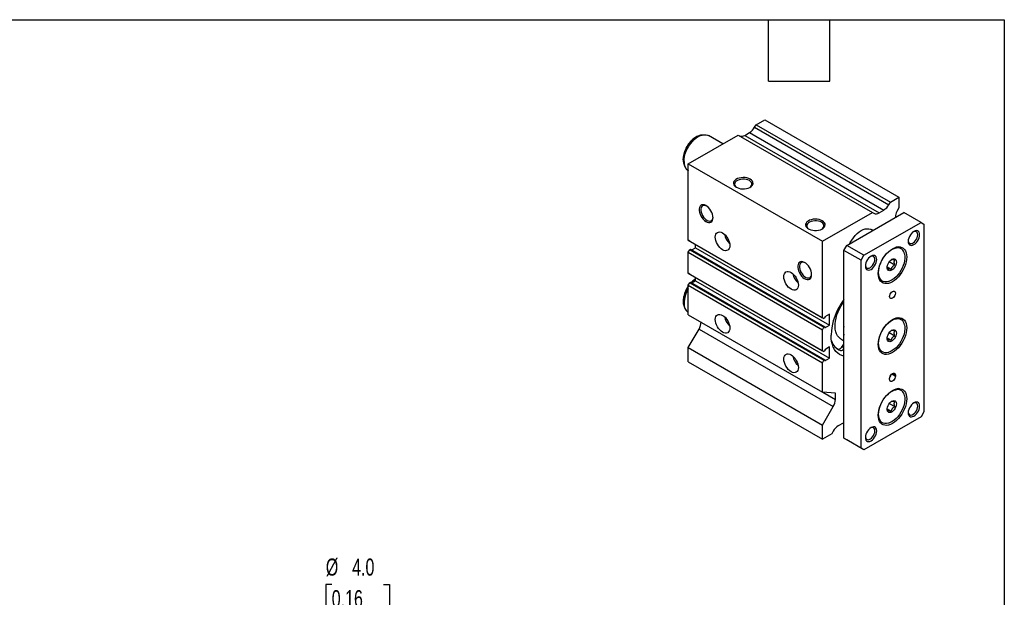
# Model space of a CAD drawing. Header units: millimetres. Extents: x 25 to 1092, y 25 to 838.
# Tile 4 of 4: x 605 to 1092, y 552 to 838. Entities that reach past the tile are written whole.
import ezdxf

# ---------------------------------------------------------------- set-up
doc = ezdxf.new("R2010")
doc.units = ezdxf.units.MM
doc.header["$LTSCALE"] = 4
doc.linetypes.add('SLD-Solid', pattern=[0])
doc.layers.add('DIMENSIONS', color=140, linetype='SLD-Solid', lineweight=25)
doc.layers.add('TEXT', color=140, linetype='SLD-Solid', lineweight=25)
doc.styles.add('SLDTEXTSTYLE0', font='TXT', dxfattribs={"width": 0.7})
doc.dimstyles.new('SLDDIMSTYLE4', dxfattribs={"dimtxt": 8.632031, "dimasz": 13.208, "dimexe": 0, "dimexo": 0.0625, "dimgap": 2.158008, "dimtad": 0, "dimtih": 1, "dimtoh": 1, "dimrnd": 1e-09, "dimzin": 4, "dimdsep": 46, "dimtxsty": 'SLDTEXTSTYLE0', "dimsah": 1, "dimcen": 0, "dimadec": 0, "dimazin": 1, "dimtfac": 1, "dimtofl": 0, "dimtmove": 0, "dimatfit": 3, "dimfxl": 0, "dimfrac": 2, "dimtolj": 1, "dimtzin": 12, "dimarcsym": 0})

# ---------------------------------------------------------------- blocks, each defined once
blk = doc.blocks.new('SW_SYMBOL_HOLE_DEPTH')
at = {"layer": 'DIMENSIONS', "color": 0}
for p, q in [((0, 3500), (3200, 3500)), ((400, 2220), (1600, 300)), ((1600, 3500), (1600, 300)), ((2800, 2220), (1600, 300))]:
    blk.add_line(p, q, dxfattribs=at)
blk = doc.blocks.new('_D_14')
at = {"layer": 'DIMENSIONS'}
for p, q in [((759.11, 558.48), (756.21, 558.48)), ((756.21, 558.48), (756.21, 544.76)), ((784.76, 558.48), (787.66, 558.48)), ((787.66, 558.48), (787.66, 544.76)), ((756.21, 544.76), (759.11, 544.76)), ((787.66, 544.76), (784.76, 544.76)), ((690.56, 457.92), (710, 539.08)), ((710, 539.08), (732.22, 539.08))]:
    blk.add_line(p, q, dxfattribs=at)
blk.add_solid([(690.56, 457.92), (695.61, 470.29), (691.66, 471.24)], dxfattribs=at)
at = {"layer": 'DIMENSIONS', "xscale": 0.002688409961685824, "yscale": 0.002688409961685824, "zscale": 0.002688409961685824}
blk.add_blockref('SW_SYMBOL_HOLE_DEPTH', (738.57, 530.25), dxfattribs=at)
at = {"layer": 'DIMENSIONS', "char_height": 8.467, "attachment_point": 1, "style": 'SLDTEXTSTYLE0'}
for s, insert in [('%%c', (756.18, 571.32)), ('4.0', (769.21, 571.32)), ('0.16', (759.11, 555.67)), ('6.0[0.24]', (750.92, 540.02)), ('H7', (764.1, 526.3))]:
    blk.add_mtext(s, dxfattribs=dict(at, insert=insert))

msp = doc.modelspace()

# ---------------------------------------------------------------- linework, layer by layer
for p, q in [((968.557, 784.917), (969.29, 786.186)), ((969.29, 786.186), (973.532, 788.635)), ((969.29, 786.186), (1035.758, 747.814)), ((973.532, 788.635), (1040, 750.264)), ((935.702, 766.796), (960.451, 781.083)), ((943.174, 781.185), (942.108, 781.039)), ((952.772, 776.65), (945.651, 780.761)), ((960.451, 781.083), (1026.919, 742.712)), ((963.683, 780.908), (966.057, 782.278)), ((963.683, 780.908), (1030.151, 742.536)), ((966.057, 782.278), (1032.525, 743.907)), ((968.557, 784.917), (1035.025, 746.546)), ((933.639, 766.369), (934.046, 765.373)), ((935.702, 728.974), (935.702, 766.796)), ((935.702, 766.796), (1002.17, 728.425)), ((935.652, 763.44), (935.702, 763.411)), ((1035.025, 746.546), (1035.758, 747.814)), ((1035.758, 747.814), (1040, 750.264)), ((1040, 750.264), (1040, 744.956)), ((1002.17, 728.425), (1026.919, 742.712)), ((1014.191, 726.384), (1042.475, 742.712)), ((1026.919, 742.712), (1027.651, 742.289)), ((1030.151, 742.536), (1032.525, 743.907)), ((1040, 744.956), (1038.965, 743.163)), ((1050.96, 737.813), (1042.475, 742.712)), ((1022.676, 721.485), (1050.96, 737.813)), ((1038.233, 740.547), (1038.233, 740.262)), ((1050.96, 737.813), (1052.375, 736.997)), ((1052.375, 736.997), (1052.375, 643.911)), ((1027.018, 733.789), (1026.262, 734.225)), ((935.702, 728.974), (1002.17, 690.602)), ((936.409, 728.565), (935.702, 728.974)), ((936.409, 728.565), (1002.877, 690.194)), ((939.238, 725.234), (939.238, 726.933)), ((1002.17, 690.602), (1002.17, 728.425)), ((935.702, 722.972), (936.409, 724.197)), ((935.702, 722.972), (1002.17, 684.601)), ((935.702, 712.635), (935.702, 722.972)), ((936.409, 724.197), (936.869, 724.462)), ((936.409, 724.197), (1002.877, 685.826)), ((936.869, 724.462), (1003.337, 686.091)), ((937.385, 724.164), (939.238, 725.234)), ((939.238, 725.234), (1005.706, 686.862)), ((1012.777, 723.934), (1014.191, 726.384)), ((1021.262, 719.036), (1012.777, 723.934)), ((1012.777, 630.848), (1012.777, 723.934)), ((1022.676, 721.485), (1014.191, 726.384)), ((1041.038, 725.118), (1040.007, 725.713)), ((1021.262, 719.036), (1022.676, 721.485)), ((1021.262, 625.95), (1021.262, 719.036)), ((1035.257, 718.349), (1037.976, 716.779)), ((935.702, 712.635), (1002.17, 674.264)), ((936.409, 712.226), (935.702, 712.635)), ((936.409, 712.226), (1002.877, 673.855)), ((1034.216, 715.73), (1036.208, 714.58)), ((935.702, 706.633), (936.409, 707.858)), ((936.409, 707.858), (936.869, 708.123)), ((936.409, 707.858), (1002.877, 669.487)), ((936.869, 708.123), (1003.337, 669.752)), ((937.378, 707.829), (939.238, 708.903)), ((938.68, 708.581), (939.238, 709.062)), ((939.238, 708.903), (939.238, 710.594)), ((939.238, 708.903), (1005.706, 670.532)), ((1030.507, 709.258), (1031.538, 708.663)), ((935.702, 706.633), (1002.17, 668.262)), ((935.702, 692.082), (935.702, 706.633)), ((933.639, 696.146), (934.046, 695.151)), ((935.652, 693.217), (935.702, 693.188)), ((935.702, 692.082), (1002.17, 653.711)), ((1002.877, 690.194), (1002.17, 690.602)), ((1003.337, 690.459), (1002.877, 690.194)), ((1005.706, 692.415), (1003.337, 691.047)), ((1003.337, 691.047), (1003.337, 690.459)), ((1005.706, 686.862), (1005.706, 692.415)), ((1041.038, 690.007), (1040.007, 690.602)), ((935.702, 675.752), (941.03, 684.981)), ((941.03, 684.981), (1007.498, 646.609)), ((1002.17, 684.601), (1002.877, 685.826)), ((1002.17, 674.264), (1002.17, 684.601)), ((1002.877, 685.826), (1003.337, 686.091)), ((1003.337, 685.495), (1005.706, 686.862)), ((1003.337, 686.091), (1003.337, 685.495)), ((1035.257, 683.237), (1037.976, 681.668)), ((1011.257, 680.064), (1012.777, 679.187)), ((1034.216, 680.618), (1036.208, 679.468)), ((935.702, 675.752), (1002.17, 637.38)), ((935.702, 668.811), (935.702, 675.752)), ((1002.877, 673.855), (1002.17, 674.264)), ((1003.337, 674.121), (1002.877, 673.855)), ((1005.706, 676.084), (1003.337, 674.717)), ((1003.337, 674.717), (1003.337, 674.121)), ((1005.706, 670.532), (1005.706, 676.084)), ((1009.828, 675.053), (1009.306, 675.255)), ((1009.828, 675.053), (1011.066, 674.339)), ((1011.942, 676.393), (1012.777, 675.911)), ((1030.507, 674.147), (1031.538, 673.552)), ((935.702, 668.811), (1002.17, 630.44)), ((1002.17, 668.262), (1002.877, 669.487)), ((1002.17, 653.711), (1002.17, 668.262)), ((1002.877, 669.487), (1003.337, 669.752)), ((1003.337, 669.164), (1005.706, 670.532)), ((1003.337, 669.752), (1003.337, 669.164)), ((1035.404, 660.039), (1035.404, 660.447)), ((1036.501, 662.672), (1038.233, 661.672)), ((1036.818, 662.897), (1038.233, 662.08)), ((1038.233, 662.08), (1038.233, 661.672)), ((1008.534, 653.142), (1002.17, 653.711)), ((1002.287, 653.701), (1008.534, 650.094)), ((1041.038, 654.896), (1040.007, 655.491)), ((1008.534, 650.094), (1008.534, 653.142)), ((1002.17, 637.38), (1007.498, 646.609)), ((1034.216, 645.507), (1036.208, 644.357)), ((1035.257, 648.126), (1037.976, 646.556)), ((1052.375, 643.911), (1050.96, 641.461)), ((1050.96, 641.461), (1022.676, 625.133)), ((1030.507, 639.036), (1031.538, 638.441)), ((1002.17, 630.44), (1002.17, 637.38)), ((1007.498, 634.361), (1006.766, 633.093)), ((1012.373, 638.371), (1009.998, 637)), ((1006.766, 633.093), (1002.17, 630.44)), ((1021.262, 625.95), (1012.777, 630.848)), ((1014.191, 630.032), (1012.777, 630.848)), ((1022.676, 625.133), (1014.191, 630.032)), ((1022.676, 625.133), (1021.262, 625.95))]:
    msp.add_line(p, q)
at = {"flags": 128}
for points in [[(933.207, 768.823), (933.277, 769.967), (933.485, 771.166), (933.827, 772.397), (934.296, 773.632), (934.882, 774.845), (935.571, 776.011), (936.35, 777.104), (937.202, 778.102), (938.108, 778.982), (939.05, 779.727), (940.007, 780.32), (940.96, 780.749), (941.886, 781.004), (942.108, 781.039)], [(933.581, 768.018), (933.653, 769.222), (933.867, 770.484), (934.22, 771.779), (934.703, 773.081), (935.308, 774.362), (936.021, 775.598), (936.829, 776.763), (937.714, 777.832), (938.66, 778.785), (939.645, 779.602), (940.652, 780.266), (941.658, 780.763), (942.644, 781.085), (943.589, 781.224), (944.475, 781.176), (945.282, 780.944), (945.651, 780.761)], [(966.365, 759.189), (965.602, 759.548), (964.73, 759.811), (963.784, 759.967), (962.802, 760.01), (961.826, 759.938), (960.895, 759.755), (960.047, 759.466), (959.316, 759.085), (958.734, 758.628), (958.323, 758.111), (958.101, 757.558), (958.076, 756.99), (958.249, 756.431), (958.614, 755.903), (959.156, 755.429), (959.852, 755.027), (960.674, 754.714), (961.588, 754.503), (962.556, 754.403), (963.54, 754.418), (964.499, 754.546), (965.393, 754.783), (966.186, 755.12), (966.846, 755.541), (967.345, 756.031), (967.664, 756.568), (967.788, 757.132), (967.713, 757.698), (967.443, 758.245), (966.987, 758.748), (966.365, 759.189)], [(965.954, 758.477), (965.232, 758.812), (964.403, 759.049), (963.504, 759.179), (962.578, 759.193), (961.668, 759.092), (960.818, 758.881), (960.065, 758.569), (959.447, 758.171), (958.991, 757.706), (958.719, 757.195), (958.644, 756.662), (958.769, 756.132), (959.089, 755.63), (959.587, 755.18), (959.704, 755.099)], [(966.147, 755.099), (966.654, 755.512), (967.02, 756.003), (967.195, 756.528), (967.169, 757.062), (966.946, 757.581), (966.534, 758.06), (965.954, 758.477)], [(947.98, 740.111), (947.91, 740.951), (947.701, 741.838), (947.364, 742.736), (946.91, 743.607), (946.36, 744.417), (945.735, 745.131), (945.062, 745.722), (944.367, 746.163), (943.679, 746.439), (943.026, 746.536), (942.436, 746.452), (941.931, 746.19), (941.534, 745.76), (941.259, 745.18), (941.119, 744.473), (941.119, 743.67), (941.259, 742.802), (941.534, 741.905), (941.931, 741.016), (942.436, 740.171), (943.026, 739.405), (943.679, 738.749), (944.367, 738.23), (945.062, 737.87), (945.735, 737.682), (946.36, 737.676), (946.91, 737.85), (947.364, 738.198), (947.701, 738.705), (947.91, 739.352), (947.98, 740.111)], [(944.753, 745.938), (944.462, 746.068), (943.831, 746.229), (943.252, 746.209), (942.753, 746.008), (942.357, 745.635), (942.082, 745.107), (941.941, 744.45), (941.941, 743.693), (942.082, 742.874), (942.357, 742.029), (942.753, 741.198), (943.252, 740.42), (943.831, 739.732), (944.462, 739.165), (945.116, 738.747), (945.762, 738.496), (946.37, 738.425), (946.912, 738.536), (947.363, 738.825), (947.7, 739.278), (947.909, 739.874), (947.974, 740.359)], [(1002.074, 738.574), (1001.311, 738.933), (1000.439, 739.196), (999.493, 739.353), (998.511, 739.396), (997.535, 739.324), (996.604, 739.14), (995.756, 738.852), (995.025, 738.471), (994.443, 738.013), (994.032, 737.497), (993.81, 736.943), (993.785, 736.376), (993.958, 735.816), (994.323, 735.289), (994.865, 734.814), (995.561, 734.413), (996.383, 734.1), (997.296, 733.889), (998.265, 733.789), (999.249, 733.803), (1000.208, 733.932), (1001.102, 734.169), (1001.895, 734.505), (1002.555, 734.927), (1003.054, 735.416), (1003.373, 735.954), (1003.497, 736.518), (1003.422, 737.084), (1003.151, 737.63), (1002.696, 738.134), (1002.074, 738.574)], [(1001.663, 737.863), (1000.941, 738.198), (1000.112, 738.435), (999.213, 738.564), (998.287, 738.579), (997.377, 738.478), (996.527, 738.267), (995.774, 737.955), (995.156, 737.557), (994.7, 737.091), (994.428, 736.58), (994.353, 736.047), (994.478, 735.518), (994.798, 735.016), (995.296, 734.565), (995.413, 734.485)], [(1001.856, 734.485), (1002.363, 734.897), (1002.729, 735.389), (1002.903, 735.914), (1002.878, 736.448), (1002.655, 736.967), (1002.243, 737.446), (1001.663, 737.863)], [(949.066, 730.502), (949.136, 731.274), (949.341, 731.937), (949.674, 732.465), (950.123, 732.837), (950.669, 733.039), (951.293, 733.064), (951.969, 732.911), (952.673, 732.584), (953.376, 732.098), (954.053, 731.471), (954.676, 730.726), (955.223, 729.893), (955.671, 729.003), (956.004, 728.09), (956.21, 727.191), (956.279, 726.338), (956.21, 725.566), (956.004, 724.903), (955.671, 724.375), (955.223, 724.003), (954.676, 723.801), (954.053, 723.776), (953.376, 723.93), (952.673, 724.256), (951.969, 724.742), (951.293, 725.369), (950.669, 726.114), (950.123, 726.947), (949.674, 727.837), (949.341, 728.75), (949.136, 729.649), (949.066, 730.502)], [(1015.606, 727.2), (1015.918, 727.827), (1016.631, 729.063), (1017.439, 730.227), (1018.325, 731.297), (1019.27, 732.25), (1020.256, 733.066), (1021.262, 733.73), (1022.268, 734.228), (1023.254, 734.55), (1024.199, 734.688), (1025.085, 734.641), (1025.893, 734.409), (1026.262, 734.225)], [(1050.253, 731.689), (1050.182, 732.375), (1049.973, 732.945), (1049.636, 733.369), (1049.188, 733.628), (1048.652, 733.708), (1048.054, 733.604), (1047.425, 733.323), (1046.796, 732.877), (1046.198, 732.291), (1045.661, 731.592), (1045.214, 730.816), (1044.877, 730.002), (1044.667, 729.191), (1044.596, 728.424), (1044.667, 727.738), (1044.877, 727.168), (1045.214, 726.743), (1045.661, 726.485), (1046.198, 726.405), (1046.796, 726.509), (1047.425, 726.79), (1048.054, 727.235), (1048.652, 727.822), (1049.188, 728.521), (1049.636, 729.297), (1049.973, 730.11), (1050.182, 730.922), (1050.253, 731.689)], [(1044.608, 728.719), (1044.615, 728.646), (1044.761, 728.072), (1045.045, 727.64), (1045.449, 727.377), (1045.946, 727.299), (1046.506, 727.413), (1047.094, 727.709), (1047.673, 728.171), (1048.206, 728.768), (1048.66, 729.464), (1049.006, 730.214), (1049.223, 730.972), (1049.297, 731.689)], [(1049.297, 731.689), (1049.223, 732.322), (1049.006, 732.829), (1048.66, 733.179), (1048.206, 733.351), (1047.673, 733.333), (1047.174, 733.165)], [(1029.747, 712.502), (1029.819, 713.706), (1030.034, 714.968), (1030.386, 716.263), (1030.87, 717.565), (1031.474, 718.847), (1032.188, 720.082), (1032.995, 721.247), (1033.881, 722.316), (1034.826, 723.269), (1035.812, 724.086), (1036.818, 724.75), (1037.825, 725.248), (1038.81, 725.569), (1039.756, 725.708), (1040.641, 725.661), (1041.449, 725.429), (1042.162, 725.017), (1042.767, 724.433), (1043.25, 723.69), (1043.603, 722.802), (1043.817, 721.787), (1043.889, 720.667), (1043.817, 719.463), (1043.603, 718.201), (1043.25, 716.906), (1042.767, 715.604), (1042.162, 714.322), (1041.449, 713.087), (1040.641, 711.922), (1039.756, 710.853), (1038.81, 709.9), (1037.825, 709.083), (1036.818, 708.419), (1035.812, 707.921), (1034.826, 707.6), (1033.881, 707.461), (1032.995, 707.508), (1032.188, 707.74), (1031.474, 708.152), (1030.87, 708.736), (1030.386, 709.479), (1030.034, 710.367), (1029.819, 711.382), (1029.747, 712.502)], [(1029.924, 713.013), (1029.994, 714.153), (1030.201, 715.349), (1030.542, 716.576), (1031.01, 717.807), (1031.593, 719.017), (1032.281, 720.179), (1033.057, 721.269), (1033.907, 722.263), (1034.81, 723.141), (1035.749, 723.883), (1036.704, 724.474), (1037.653, 724.902), (1038.577, 725.156), (1038.793, 725.191)], [(1042.83, 722.2), (1042.849, 722.116), (1042.988, 721.106), (1042.988, 720.003), (1042.849, 718.832), (1042.574, 717.617), (1042.169, 716.385), (1041.642, 715.161), (1041.004, 713.972), (1040.271, 712.843), (1039.455, 711.798), (1038.577, 710.859), (1037.653, 710.047), (1036.704, 709.379), (1035.749, 708.868), (1034.949, 708.566)], [(996.771, 711.945), (996.7, 712.785), (996.492, 713.672), (996.154, 714.569), (995.701, 715.441), (995.151, 716.25), (994.526, 716.965), (993.852, 717.555), (993.157, 717.997), (992.469, 718.273), (991.817, 718.37), (991.226, 718.286), (990.722, 718.024), (990.324, 717.594), (990.05, 717.014), (989.91, 716.307), (989.91, 715.504), (990.05, 714.636), (990.324, 713.739), (990.722, 712.85), (991.226, 712.005), (991.817, 711.239), (992.469, 710.583), (993.157, 710.064), (993.852, 709.704), (994.526, 709.516), (995.151, 709.509), (995.701, 709.684), (996.154, 710.032), (996.492, 710.539), (996.7, 711.186), (996.771, 711.945)], [(993.544, 717.772), (993.252, 717.901), (992.621, 718.063), (992.042, 718.043), (991.543, 717.842), (991.147, 717.468), (990.872, 716.941), (990.731, 716.284), (990.731, 715.527), (990.872, 714.708), (991.147, 713.862), (991.543, 713.032), (992.042, 712.254), (992.621, 711.566), (993.252, 710.999), (993.906, 710.581), (994.552, 710.33), (995.161, 710.259), (995.703, 710.37), (996.153, 710.659), (996.491, 711.112), (996.7, 711.708), (996.764, 712.193)], [(1029.04, 719.443), (1028.969, 720.129), (1028.76, 720.699), (1028.423, 721.123), (1027.975, 721.382), (1027.439, 721.461), (1026.841, 721.358), (1026.212, 721.076), (1025.582, 720.631), (1024.984, 720.045), (1024.448, 719.346), (1024, 718.57), (1023.663, 717.756), (1023.454, 716.945), (1023.383, 716.177), (1023.454, 715.492), (1023.663, 714.922), (1024, 714.497), (1024.448, 714.239), (1024.984, 714.159), (1025.582, 714.263), (1026.212, 714.544), (1026.841, 714.989), (1027.439, 715.576), (1027.975, 716.275), (1028.423, 717.05), (1028.76, 717.864), (1028.969, 718.675), (1029.04, 719.443)], [(1023.394, 716.473), (1023.402, 716.4), (1023.548, 715.826), (1023.832, 715.394), (1024.235, 715.131), (1024.733, 715.053), (1025.293, 715.167), (1025.881, 715.463), (1026.46, 715.925), (1026.993, 716.522), (1027.446, 717.218), (1027.793, 717.968), (1028.01, 718.726), (1028.083, 719.443)], [(1028.083, 719.443), (1028.01, 720.075), (1027.793, 720.583), (1027.446, 720.933), (1026.993, 721.105), (1026.46, 721.087), (1025.961, 720.919)], [(1038.763, 718.115), (1038.691, 717.414), (1038.479, 716.673), (1038.14, 715.939), (1037.696, 715.259), (1037.175, 714.675), (1036.609, 714.223), (1036.034, 713.933), (1035.486, 713.823), (1035, 713.898), (1034.606, 714.155), (1034.328, 714.578), (1034.185, 715.14), (1034.185, 715.805), (1034.328, 716.532), (1034.606, 717.275), (1035, 717.988), (1035.486, 718.625), (1036.034, 719.147), (1036.609, 719.52), (1037.175, 719.722), (1037.696, 719.74), (1038.14, 719.572), (1038.479, 719.23), (1038.691, 718.734), (1038.763, 718.115)], [(983.007, 710.908), (983.077, 711.68), (983.282, 712.343), (983.615, 712.871), (984.064, 713.243), (984.61, 713.445), (985.234, 713.47), (985.91, 713.317), (986.614, 712.991), (987.317, 712.504), (987.994, 711.877), (988.617, 711.132), (989.164, 710.299), (989.612, 709.409), (989.945, 708.496), (990.151, 707.597), (990.22, 706.744), (990.151, 705.972), (989.945, 705.309), (989.612, 704.782), (989.164, 704.409), (988.617, 704.207), (987.994, 704.182), (987.317, 704.336), (986.614, 704.662), (985.91, 705.148), (985.234, 705.776), (984.61, 706.52), (984.064, 707.354), (983.615, 708.244), (983.282, 709.156), (983.077, 710.056), (983.007, 710.908)], [(1034.949, 708.566), (1034.81, 708.526), (1033.907, 708.36), (1033.057, 708.374), (1032.281, 708.568), (1031.593, 708.936), (1031.01, 709.472), (1030.542, 710.164), (1030.201, 710.997), (1029.994, 711.953), (1029.924, 713.013)], [(1035.404, 701.07), (1035.473, 701.615), (1035.674, 702.186), (1035.987, 702.728), (1036.381, 703.188), (1036.818, 703.52), (1037.255, 703.692), (1037.65, 703.688), (1037.962, 703.507), (1038.163, 703.168), (1038.233, 702.703), (1038.163, 702.159), (1037.962, 701.587), (1037.65, 701.045), (1037.255, 700.586), (1036.818, 700.254), (1036.381, 700.081), (1035.987, 700.086), (1035.674, 700.266), (1035.473, 700.606), (1035.404, 701.07)], [(1011.257, 680.064), (1010.953, 680.256), (1010.214, 680.881), (1009.587, 681.665), (1009.083, 682.596), (1008.707, 683.663), (1008.466, 684.849), (1008.362, 686.137), (1008.396, 687.511), (1008.57, 688.951), (1008.879, 690.436), (1009.319, 691.946), (1009.886, 693.459), (1010.57, 694.954), (1011.361, 696.41), (1012.25, 697.807), (1012.777, 698.545)], [(949.066, 689.675), (949.136, 690.447), (949.341, 691.11), (949.674, 691.638), (950.123, 692.01), (950.669, 692.212), (951.293, 692.237), (951.969, 692.083), (952.673, 691.757), (953.376, 691.271), (954.053, 690.644), (954.676, 689.899), (955.223, 689.066), (955.671, 688.176), (956.004, 687.263), (956.21, 686.364), (956.279, 685.511), (956.21, 684.739), (956.004, 684.076), (955.671, 683.548), (955.223, 683.176), (954.676, 682.974), (954.053, 682.949), (953.376, 683.102), (952.673, 683.429), (951.969, 683.915), (951.293, 684.542), (950.669, 685.287), (950.123, 686.12), (949.674, 687.01), (949.341, 687.923), (949.136, 688.822), (949.066, 689.675)], [(1029.747, 677.391), (1029.819, 678.595), (1030.034, 679.857), (1030.386, 681.152), (1030.87, 682.454), (1031.474, 683.735), (1032.188, 684.971), (1032.995, 686.135), (1033.881, 687.205), (1034.826, 688.158), (1035.812, 688.975), (1036.818, 689.639), (1037.825, 690.136), (1038.81, 690.458), (1039.756, 690.596), (1040.641, 690.549), (1041.449, 690.317), (1042.162, 689.905), (1042.767, 689.322), (1043.25, 688.578), (1043.603, 687.69), (1043.817, 686.676), (1043.889, 685.555), (1043.817, 684.352), (1043.603, 683.089), (1043.25, 681.794), (1042.767, 680.493), (1042.162, 679.211), (1041.449, 677.975), (1040.641, 676.811), (1039.756, 675.741), (1038.81, 674.789), (1037.825, 673.972), (1036.818, 673.308), (1035.812, 672.81), (1034.826, 672.489), (1033.881, 672.35), (1032.995, 672.397), (1032.188, 672.629), (1031.474, 673.041), (1030.87, 673.625), (1030.386, 674.368), (1030.034, 675.256), (1029.819, 676.271), (1029.747, 677.391)], [(1029.924, 677.901), (1029.994, 679.041), (1030.201, 680.238), (1030.542, 681.464), (1031.01, 682.696), (1031.593, 683.905), (1032.281, 685.068), (1033.057, 686.158), (1033.907, 687.152), (1034.81, 688.03), (1035.749, 688.772), (1036.704, 689.363), (1037.653, 689.791), (1038.577, 690.045), (1038.793, 690.08)], [(1038.763, 683.004), (1038.691, 682.302), (1038.479, 681.561), (1038.14, 680.828), (1037.696, 680.148), (1037.175, 679.563), (1036.609, 679.112), (1036.034, 678.822), (1035.486, 678.711), (1035, 678.787), (1034.606, 679.044), (1034.328, 679.467), (1034.185, 680.029), (1034.185, 680.694), (1034.328, 681.421), (1034.606, 682.164), (1035, 682.876), (1035.486, 683.514), (1036.034, 684.035), (1036.609, 684.409), (1037.175, 684.611), (1037.696, 684.629), (1038.14, 684.461), (1038.479, 684.118), (1038.691, 683.622), (1038.763, 683.004)], [(1042.83, 687.089), (1042.849, 687.005), (1042.988, 685.994), (1042.988, 684.892), (1042.849, 683.721), (1042.574, 682.506), (1042.169, 681.274), (1041.642, 680.05), (1041.004, 678.861), (1040.271, 677.732), (1039.455, 676.687), (1038.577, 675.748), (1037.653, 674.936), (1036.704, 674.267), (1035.749, 673.757), (1034.949, 673.455)], [(1012.777, 671.483), (1011.687, 671.82), (1010.636, 672.342), (1009.684, 673.033), (1008.841, 673.886), (1008.114, 674.895), (1007.509, 676.048), (1007.033, 677.336), (1006.689, 678.747), (1006.482, 680.267), (1006.413, 681.881)], [(1034.949, 673.455), (1034.81, 673.415), (1033.907, 673.249), (1033.057, 673.263), (1032.281, 673.456), (1031.593, 673.825), (1031.01, 674.361), (1030.542, 675.053), (1030.201, 675.886), (1029.994, 676.842), (1029.924, 677.901)], [(1011.942, 676.393), (1012.398, 677.043), (1012.777, 677.445)], [(983.007, 670.081), (983.077, 670.853), (983.282, 671.516), (983.615, 672.044), (984.064, 672.416), (984.61, 672.618), (985.234, 672.643), (985.91, 672.49), (986.614, 672.164), (987.317, 671.677), (987.994, 671.05), (988.617, 670.305), (989.164, 669.472), (989.612, 668.582), (989.945, 667.669), (990.151, 666.77), (990.22, 665.917), (990.151, 665.145), (989.945, 664.482), (989.612, 663.955), (989.164, 663.582), (988.617, 663.38), (987.994, 663.355), (987.317, 663.509), (986.614, 663.835), (985.91, 664.321), (985.234, 664.949), (984.61, 665.693), (984.064, 666.527), (983.615, 667.417), (983.282, 668.329), (983.077, 669.229), (983.007, 670.081)], [(1035.404, 660.447), (1035.473, 660.992), (1035.674, 661.563), (1035.987, 662.105), (1036.381, 662.565), (1036.818, 662.897), (1037.255, 663.069), (1037.65, 663.065), (1037.962, 662.884), (1038.163, 662.545), (1038.233, 662.08)], [(1038.233, 661.672), (1038.163, 661.127), (1037.962, 660.556), (1037.65, 660.014), (1037.255, 659.555), (1036.818, 659.222), (1036.381, 659.05), (1035.987, 659.055), (1035.674, 659.235), (1035.473, 659.574), (1035.404, 660.039)], [(1035.954, 662.057), (1035.841, 661.781), (1035.561, 661.287)], [(1029.747, 642.28), (1029.819, 643.484), (1030.034, 644.746), (1030.386, 646.041), (1030.87, 647.343), (1031.474, 648.624), (1032.188, 649.86), (1032.995, 651.024), (1033.881, 652.094), (1034.826, 653.047), (1035.812, 653.863), (1036.818, 654.527), (1037.825, 655.025), (1038.81, 655.347), (1039.756, 655.485), (1040.641, 655.438), (1041.449, 655.206), (1042.162, 654.794), (1042.767, 654.211), (1043.25, 653.467), (1043.603, 652.579), (1043.817, 651.565), (1043.889, 650.444), (1043.817, 649.24), (1043.603, 647.978), (1043.25, 646.683), (1042.767, 645.381), (1042.162, 644.1), (1041.449, 642.864), (1040.641, 641.7), (1039.756, 640.63), (1038.81, 639.677), (1037.825, 638.861), (1036.818, 638.197), (1035.812, 637.699), (1034.826, 637.377), (1033.881, 637.239), (1032.995, 637.286), (1032.188, 637.518), (1031.474, 637.93), (1030.87, 638.513), (1030.386, 639.257), (1030.034, 640.145), (1029.819, 641.159), (1029.747, 642.28)], [(1029.924, 642.79), (1029.994, 643.93), (1030.201, 645.126), (1030.542, 646.353), (1031.01, 647.585), (1031.593, 648.794), (1032.281, 649.956), (1033.057, 651.046), (1033.907, 652.041), (1034.81, 652.918), (1035.749, 653.661), (1036.704, 654.252), (1037.653, 654.679), (1038.577, 654.934), (1038.793, 654.968)], [(1038.763, 647.893), (1038.691, 647.191), (1038.479, 646.45), (1038.14, 645.717), (1037.696, 645.036), (1037.175, 644.452), (1036.609, 644.001), (1036.034, 643.711), (1035.486, 643.6), (1035, 643.676), (1034.606, 643.933), (1034.328, 644.356), (1034.185, 644.917), (1034.185, 645.582), (1034.328, 646.309), (1034.606, 647.053), (1035, 647.765), (1035.486, 648.402), (1036.034, 648.924), (1036.609, 649.298), (1037.175, 649.5), (1037.696, 649.518), (1038.14, 649.35), (1038.479, 649.007), (1038.691, 648.511), (1038.763, 647.893)], [(1042.83, 651.978), (1042.849, 651.894), (1042.988, 650.883), (1042.988, 649.781), (1042.849, 648.609), (1042.574, 647.395), (1042.169, 646.162), (1041.642, 644.938), (1041.004, 643.749), (1040.271, 642.62), (1039.455, 641.575), (1038.577, 640.637), (1037.653, 639.825), (1036.704, 639.156), (1035.749, 638.645), (1034.949, 638.344)], [(1050.253, 646.769), (1050.182, 647.455), (1049.973, 648.024), (1049.636, 648.449), (1049.188, 648.708), (1048.652, 648.787), (1048.054, 648.684), (1047.425, 648.402), (1046.796, 647.957), (1046.198, 647.37), (1045.661, 646.672), (1045.214, 645.896), (1044.877, 645.082), (1044.667, 644.271), (1044.596, 643.503), (1044.667, 642.818), (1044.877, 642.248), (1045.214, 641.823), (1045.661, 641.565), (1046.198, 641.485), (1046.796, 641.589), (1047.425, 641.87), (1048.054, 642.315), (1048.652, 642.902), (1049.188, 643.601), (1049.636, 644.376), (1049.973, 645.19), (1050.182, 646.001), (1050.253, 646.769)], [(1044.608, 643.799), (1044.615, 643.726), (1044.761, 643.152), (1045.045, 642.72), (1045.449, 642.457), (1045.946, 642.379), (1046.506, 642.492), (1047.094, 642.789), (1047.673, 643.251), (1048.206, 643.848), (1048.66, 644.544), (1049.006, 645.294), (1049.223, 646.051), (1049.297, 646.769)], [(1049.297, 646.769), (1049.223, 647.401), (1049.006, 647.909), (1048.66, 648.259), (1048.206, 648.431), (1047.673, 648.413), (1047.174, 648.245)], [(1034.949, 638.344), (1034.81, 638.304), (1033.907, 638.138), (1033.057, 638.152), (1032.281, 638.345), (1031.593, 638.714), (1031.01, 639.249), (1030.542, 639.941), (1030.201, 640.774), (1029.994, 641.731), (1029.924, 642.79)], [(1012.373, 638.371), (1012.719, 638.551), (1012.777, 638.577)], [(1029.04, 634.523), (1028.969, 635.209), (1028.76, 635.778), (1028.423, 636.203), (1027.975, 636.462), (1027.439, 636.541), (1026.841, 636.438), (1026.212, 636.156), (1025.582, 635.711), (1024.984, 635.124), (1024.448, 634.426), (1024, 633.65), (1023.663, 632.836), (1023.454, 632.025), (1023.383, 631.257), (1023.454, 630.571), (1023.663, 630.002), (1024, 629.577), (1024.448, 629.318), (1024.984, 629.239), (1025.582, 629.342), (1026.212, 629.624), (1026.841, 630.069), (1027.439, 630.656), (1027.975, 631.355), (1028.423, 632.13), (1028.76, 632.944), (1028.969, 633.755), (1029.04, 634.523)], [(1023.394, 631.553), (1023.402, 631.48), (1023.548, 630.906), (1023.832, 630.474), (1024.235, 630.21), (1024.733, 630.133), (1025.293, 630.246), (1025.881, 630.543), (1026.46, 631.004), (1026.993, 631.602), (1027.446, 632.297), (1027.793, 633.048), (1028.01, 633.805), (1028.083, 634.523)], [(1028.083, 634.523), (1028.01, 635.155), (1027.793, 635.662), (1027.446, 636.013), (1026.993, 636.184), (1026.46, 636.166), (1025.961, 635.999)]]:
    msp.add_lwpolyline(points, dxfattribs=at)
for centre, radius, start, end in [((962.218, 782.952), 2.515, 245.68605, 305.61817), ((962.24, 788.398), 7.213, 301.95467, 331.14439), ((939.581, 768.68), 6.376, 178.71256, 201.25262), ((938.538, 767.503), 4.984, 174.07253, 234.61529), ((1028.708, 750.027), 7.213, 301.95467, 331.14439), ((1028.686, 744.581), 2.515, 245.68605, 305.61817), ((1043.908, 740.368), 5.678, 150.51916, 178.19731), ((961.669, 733.613), 8.278, 191.64424, 228.35039), ((1039.274, 721.929), 3.644, 61.05444, 101.50296), ((1039.312, 721.671), 3.558, 8.55754, 98.38803), ((995.61, 714.02), 8.278, 191.64424, 228.35039), ((945.763, 700.003), 11.633, 124.12351, 137.16126), ((1033.455, 711.815), 3.689, 198.75724, 238.69611), ((947.343, 697.94), 14.151, 145.3464, 177.32576), ((948.101, 697.277), 14.53, 148.57951, 177.95413), ((939.581, 698.457), 6.376, 178.71256, 201.25262), ((938.538, 697.281), 4.984, 174.07253, 234.61529), ((1038.054, 680.548), 31.67, 142.95536, 177.58726), ((934.856, 688.712), 7.214, 328.85627, 358.0435), ((961.669, 692.786), 8.278, 191.64424, 228.35039), ((1039.274, 686.818), 3.644, 61.05444, 101.50296), ((1039.312, 686.56), 3.558, 8.55754, 98.38803), ((1025.547, 684.127), 12.95, 170.44037, 189.55963), ((1013.647, 681.196), 7.327, 196.69276, 249.37288), ((1009.947, 677.202), 2.152, 266.82399, 337.92405), ((1011.306, 676.079), 1.756, 262.12757, 326.86119), ((1033.455, 676.704), 3.689, 198.75724, 238.69611), ((995.61, 673.193), 8.278, 191.64424, 228.35039), ((1039.274, 651.707), 3.644, 61.05444, 101.50296), ((1039.312, 651.448), 3.558, 8.55754, 98.38803), ((1001.324, 650.34), 7.214, 328.85627, 358.0435), ((1033.455, 641.592), 3.689, 198.75724, 238.69611), ((1013.816, 630.88), 7.213, 121.95467, 151.14439)]:
    msp.add_arc(centre, radius, start, end)
for points, knots in [([(942.052, 781.015), (941.964, 781.007), (941.562, 780.969), (940.833, 780.739), (939.872, 780.325), (938.913, 779.743), (937.977, 779.022), (937.086, 778.175), (936.255, 777.222), (935.499, 776.182), (934.828, 775.073), (934.255, 773.915), (933.791, 772.727), (933.443, 771.527), (933.225, 770.358), (933.159, 769.536), (933.156, 769.113), (933.156, 769.047)], [0, 0, 0, 0, 0.0198757, 0.0910394, 0.1644385, 0.2392873, 0.3146842, 0.3899673, 0.4650004, 0.5398171, 0.6145261, 0.6892655, 0.7641481, 0.839318, 0.9149274, 0.9868557, 1, 1, 1, 1]), ([(933.156, 769.047), (933.16, 768.845), (933.171, 768.264), (933.316, 767.361), (933.494, 766.649), (933.659, 766.329), (933.67, 766.308)], [0, 0, 0, 0, 0.2056384, 0.5898883, 0.9732799, 1, 1, 1, 1]), ([(1037.976, 719.136), (1037.758, 719.194), (1037.549, 719.246), (1037.257, 719.308), (1037.163, 719.325), (1036.984, 719.354), (1036.899, 719.366), (1036.667, 719.387), (1036.542, 719.385), (1036.341, 719.355), (1036.267, 719.328), (1036.208, 719.294)], [0, 0, 0, 0, 0.25, 0.25, 0.375, 0.375, 0.5, 0.5, 0.75, 0.75, 1, 1, 1, 1]), ([(1037.976, 716.779), (1037.896, 717.009), (1037.828, 717.236), (1037.755, 717.571), (1037.736, 717.681), (1037.71, 717.899), (1037.702, 718.008), (1037.702, 718.317), (1037.729, 718.504), (1037.827, 718.846), (1037.895, 718.997), (1037.976, 719.136)], [0, 0, 0, 0, 0.25, 0.25, 0.375, 0.375, 0.5, 0.5, 0.75, 0.75, 1, 1, 1, 1]), ([(1034.216, 715.73), (1034.222, 715.626), (1034.24, 715.312), (1034.36, 714.969), (1034.44, 714.738)], [0, 0, 0, 0, 0.328668, 1, 1, 1, 1]), ([(1034.44, 714.738), (1034.498, 714.771), (1034.572, 714.798), (1034.719, 714.82), (1034.774, 714.825), (1034.899, 714.827), (1034.97, 714.824), (1035.201, 714.803), (1035.38, 714.774), (1035.777, 714.691), (1035.989, 714.638), (1036.208, 714.58)], [0, 0, 0, 0, 0.25, 0.25, 0.375, 0.375, 0.5, 0.5, 0.75, 0.75, 1, 1, 1, 1]), ([(1036.208, 714.58), (1036.266, 714.798), (1036.34, 715.012), (1036.486, 715.327), (1036.542, 715.431), (1036.667, 715.635), (1036.738, 715.737), (1036.969, 716.025), (1037.148, 716.198), (1037.545, 716.514), (1037.757, 716.652), (1037.976, 716.779)], [0, 0, 0, 0, 0.25, 0.25, 0.375, 0.375, 0.5, 0.5, 0.75, 0.75, 1, 1, 1, 1]), ([(939.238, 709.691), (939.132, 709.629), (938.702, 709.377), (937.989, 708.81), (937.414, 708.246), (937.134, 707.97)], [0, 0, 0, 0, 0.14344243, 0.5816002, 1, 1, 1, 1]), ([(935.702, 706.208), (935.638, 706.122), (935.321, 705.692), (934.832, 704.847), (934.254, 703.694), (933.791, 702.504), (933.442, 701.305), (933.225, 700.135), (933.159, 699.313), (933.156, 698.89), (933.156, 698.825)], [0, 0, 0, 0, 0.0392577, 0.1952307, 0.3512671, 0.5076025, 0.6645378, 0.8223906, 0.9725582, 1, 1, 1, 1]), ([(933.156, 698.825), (933.16, 698.622), (933.171, 698.042), (933.316, 697.138), (933.494, 696.427), (933.659, 696.107), (933.67, 696.086)], [0, 0, 0, 0, 0.2056384, 0.5898883, 0.9732799, 1, 1, 1, 1]), ([(1037.976, 684.025), (1037.758, 684.083), (1037.549, 684.135), (1037.257, 684.196), (1037.163, 684.214), (1036.984, 684.243), (1036.899, 684.254), (1036.667, 684.275), (1036.542, 684.273), (1036.341, 684.244), (1036.267, 684.217), (1036.208, 684.183)], [0, 0, 0, 0, 0.25, 0.25, 0.375, 0.375, 0.5, 0.5, 0.75, 0.75, 1, 1, 1, 1]), ([(1037.976, 681.668), (1037.896, 681.898), (1037.828, 682.125), (1037.755, 682.46), (1037.736, 682.57), (1037.71, 682.788), (1037.702, 682.897), (1037.702, 683.206), (1037.729, 683.392), (1037.827, 683.735), (1037.895, 683.886), (1037.976, 684.025)], [0, 0, 0, 0, 0.25, 0.25, 0.375, 0.375, 0.5, 0.5, 0.75, 0.75, 1, 1, 1, 1]), ([(1034.216, 680.618), (1034.222, 680.515), (1034.24, 680.201), (1034.36, 679.857), (1034.44, 679.627)], [0, 0, 0, 0, 0.328668, 1, 1, 1, 1]), ([(1034.44, 679.627), (1034.498, 679.66), (1034.572, 679.687), (1034.719, 679.709), (1034.774, 679.714), (1034.899, 679.715), (1034.97, 679.712), (1035.201, 679.692), (1035.38, 679.663), (1035.777, 679.58), (1035.989, 679.527), (1036.208, 679.468)], [0, 0, 0, 0, 0.25, 0.25, 0.375, 0.375, 0.5, 0.5, 0.75, 0.75, 1, 1, 1, 1]), ([(1036.208, 679.468), (1036.266, 679.686), (1036.34, 679.901), (1036.486, 680.216), (1036.542, 680.32), (1036.667, 680.524), (1036.738, 680.626), (1036.969, 680.914), (1037.148, 681.087), (1037.545, 681.403), (1037.757, 681.541), (1037.976, 681.668)], [0, 0, 0, 0, 0.25, 0.25, 0.375, 0.375, 0.5, 0.5, 0.75, 0.75, 1, 1, 1, 1]), ([(1037.976, 648.913), (1037.758, 648.972), (1037.549, 649.024), (1037.257, 649.085), (1037.163, 649.103), (1036.984, 649.132), (1036.899, 649.143), (1036.667, 649.164), (1036.542, 649.162), (1036.341, 649.132), (1036.267, 649.105), (1036.208, 649.072)], [0, 0, 0, 0, 0.25, 0.25, 0.375, 0.375, 0.5, 0.5, 0.75, 0.75, 1, 1, 1, 1]), ([(1037.976, 646.556), (1037.896, 646.787), (1037.828, 647.014), (1037.755, 647.349), (1037.736, 647.459), (1037.71, 647.677), (1037.702, 647.785), (1037.702, 648.094), (1037.729, 648.281), (1037.827, 648.623), (1037.895, 648.775), (1037.976, 648.913)], [0, 0, 0, 0, 0.25, 0.25, 0.375, 0.375, 0.5, 0.5, 0.75, 0.75, 1, 1, 1, 1]), ([(1034.216, 645.507), (1034.222, 645.404), (1034.24, 645.09), (1034.36, 644.746), (1034.44, 644.515)], [0, 0, 0, 0, 0.328668, 1, 1, 1, 1]), ([(1034.44, 644.515), (1034.498, 644.549), (1034.572, 644.575), (1034.719, 644.598), (1034.774, 644.602), (1034.899, 644.604), (1034.97, 644.601), (1035.201, 644.581), (1035.38, 644.552), (1035.777, 644.468), (1035.989, 644.416), (1036.208, 644.357)], [0, 0, 0, 0, 0.25, 0.25, 0.375, 0.375, 0.5, 0.5, 0.75, 0.75, 1, 1, 1, 1]), ([(1036.208, 644.357), (1036.266, 644.575), (1036.34, 644.79), (1036.486, 645.105), (1036.542, 645.209), (1036.667, 645.413), (1036.738, 645.514), (1036.969, 645.803), (1037.148, 645.976), (1037.545, 646.292), (1037.757, 646.43), (1037.976, 646.556)], [0, 0, 0, 0, 0.25, 0.25, 0.375, 0.375, 0.5, 0.5, 0.75, 0.75, 1, 1, 1, 1])]:
    msp.add_open_spline(points, degree=3, knots=knots)
at = {"layer": 'TEXT'}
for p, q in [((25.4, 838.2), (1092.2, 838.2)), ((975.36, 807.72), (975.36, 838.2)), ((1005.84, 807.72), (1005.84, 838.2)), ((1092.2, 838.2), (1092.2, 25.4)), ((975.36, 807.72), (1005.84, 807.72))]:
    msp.add_line(p, q, dxfattribs=at)

# ---------------------------------------------------------------- dimensions: what is measured, and where the dimension line sits
at = {"layer": 'DIMENSIONS'}
dim = msp.add_diameter_dim_2p(p1=(689.624, 454.032), p2=(690.556, 457.922), text='<>\\P{\\fGDT;x}6.0[0.24]\\PH7', dimstyle='SLDDIMSTYLE4', dxfattribs=at)
dim.commit()
dim.dimension.update_dxf_attribs({"geometry": '_D_14', "text_midpoint": (771.931, 543.542), "dimtype": 163})

doc.saveas('drawing.dxf')
